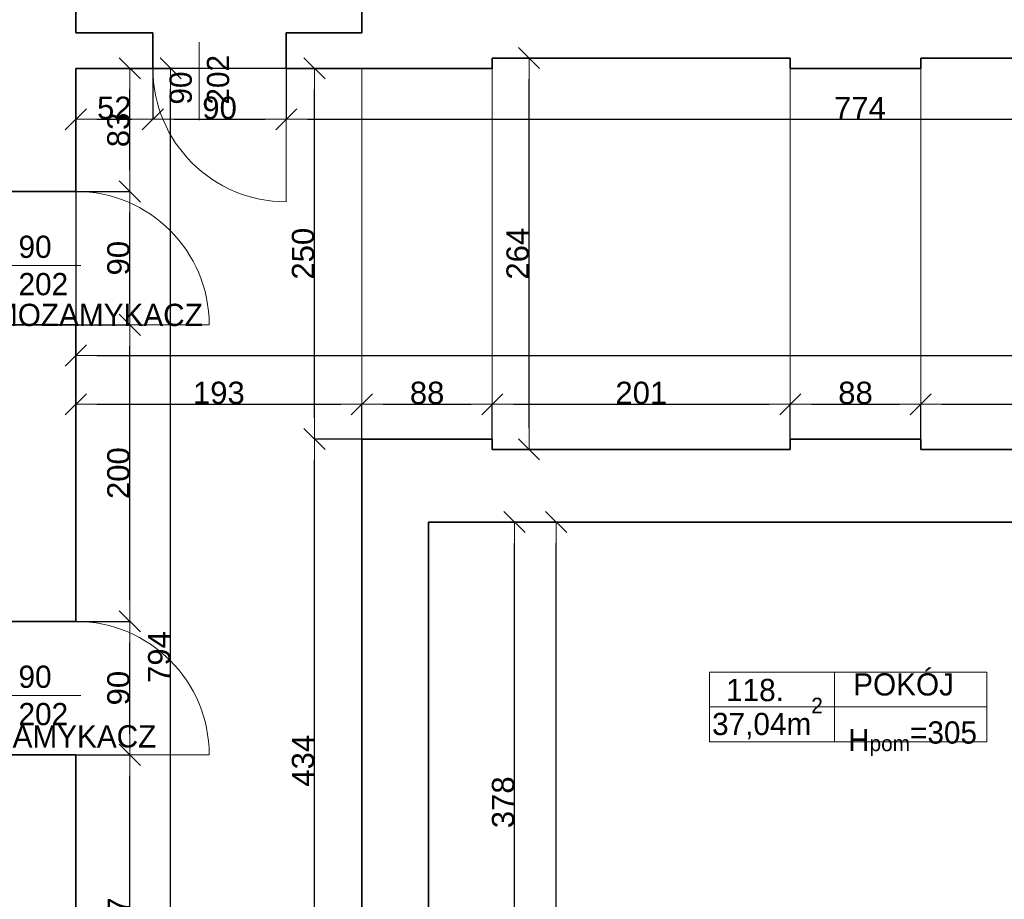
# Model space of a CAD drawing. Header units: metres. Extents: x 7506757 to 756746378, y 5735207 to 582114514.
# Tile 145 of 256: x 7688476 to 7695119, y 5860765 to 5866698. Entities that reach past the tile are written whole.
import ezdxf

# ---------------------------------------------------------------- set-up
doc = ezdxf.new("R2010")
doc.units = ezdxf.units.M
doc.header["$MEASUREMENT"] = 0
doc.header["$PDMODE"] = 2
doc.layers.get('0').update_dxf_attribs({"color": 250, "linetype": 'CONTINUOUS', "lineweight": 100, "plot": 0})
doc.layers.get('Defpoints').update_dxf_attribs({"linetype": 'CONTINUOUS'})
for name, color, linetype, lineweight in [('2D - Ogolne46', 7, 'CONTINUOUS', 18), ('7 - linia widok1', 7, 'CONTINUOUS', 13), ('M_OCIANA6', 5, 'CONTINUOUS', 35), ('M_OPISY141', 7, 'CONTINUOUS', 0), ('m_umeblowanie1', 7, 'CONTINUOUS', 13), ('opis1', 7, 'CONTINUOUS', 13), ('WYMIARY', 8, 'CONTINUOUS', 13)]:
    doc.layers.add(name, color=color, linetype=linetype, lineweight=lineweight)
doc.layers.add('PWYMIAR', color=7, linetype='CONTINUOUS')
doc.styles.add('GENERATED_STYLE_1', font='arial.ttf')
doc.styles.add('GENERATED_STYLE_2', font='txt')
doc.dimstyles.new('GENERATED_STYLE__1', dxfattribs={"dimtxt": 150, "dimasz": 142.5, "dimexe": 0.18, "dimexo": 0, "dimgap": 0.09, "dimtad": 1, "dimdec": 0, "dimlfac": 0.1, "dimzin": 0, "dimdsep": 46, "dimtxsty": 'GENERATED_STYLE_1', "dimblk": 'ARROWHEAD_6', "dimblk1": 'ARROWHEAD_6', "dimblk2": 'ARROWHEAD_6', "dimcen": 0.09, "dimclrd": 251, "dimclre": 251, "dimclrt": 7, "dimazin": 0, "dimtfac": 1, "dimtdec": 4, "dimtmove": 0, "dimatfit": 3, "dimfxl": 0, "dimtolj": 1, "dimtzin": 0, "dimarcsym": 0})
doc.dimstyles.new('GENERATED_STYLE__2', dxfattribs={"dimtxt": 150, "dimasz": 142.5, "dimexe": 0.18, "dimexo": 0, "dimgap": 0.09, "dimtad": 1, "dimtih": 1, "dimtoh": 1, "dimdec": 0, "dimlfac": 0.1, "dimzin": 0, "dimdsep": 46, "dimtxsty": 'GENERATED_STYLE_1', "dimblk": 'ARROWHEAD_6', "dimblk1": 'ARROWHEAD_6', "dimblk2": 'ARROWHEAD_6', "dimcen": 0.09, "dimclrd": 251, "dimclre": 251, "dimclrt": 7, "dimazin": 0, "dimtfac": 1, "dimtdec": 4, "dimtmove": 0, "dimatfit": 3, "dimfxl": 0, "dimtolj": 1, "dimtzin": 0, "dimarcsym": 0})
doc.dimstyles.new('GENERATED_STYLE__3', dxfattribs={"dimtxt": 150, "dimasz": 142.5, "dimexe": 0.18, "dimexo": 0, "dimgap": 0.09, "dimtad": 1, "dimdec": 0, "dimlfac": 0.1, "dimzin": 0, "dimdsep": 46, "dimtxsty": 'GENERATED_STYLE_1', "dimblk": 'ARROWHEAD_6', "dimblk1": 'ARROWHEAD_6', "dimblk2": 'ARROWHEAD_6', "dimcen": 0.09, "dimclrd": 251, "dimclre": 251, "dimclrt": 7, "dimazin": 0, "dimtfac": 1, "dimtdec": 4, "dimtmove": 2, "dimatfit": 3, "dimfxl": 0, "dimtolj": 1, "dimtzin": 0, "dimarcsym": 0})
doc.dimstyles.new('GENERATED_STYLE__4', dxfattribs={"dimtxt": 150, "dimasz": 142.5, "dimexe": 0.18, "dimexo": 0, "dimgap": 0.09, "dimtad": 1, "dimtih": 1, "dimtoh": 1, "dimdec": 0, "dimlfac": 0.1, "dimzin": 0, "dimdsep": 46, "dimtxsty": 'GENERATED_STYLE_1', "dimblk": 'ARROWHEAD_6', "dimblk1": 'ARROWHEAD_6', "dimblk2": 'ARROWHEAD_6', "dimcen": 0.09, "dimclrd": 251, "dimclre": 251, "dimclrt": 7, "dimazin": 0, "dimtfac": 1, "dimtdec": 4, "dimtmove": 2, "dimatfit": 3, "dimfxl": 0, "dimtolj": 1, "dimtzin": 0, "dimarcsym": 0})

# ---------------------------------------------------------------- blocks, each defined once
blk = doc.blocks.new('ARROWHEAD_6')
at = {"color": 0, "linetype": 'Continuous', "lineweight": 0}
for p, q in [((-0.5, -0.5), (0.5, 0.5)), ((0, 0), (-1, 0))]:
    blk.add_line(p, q, dxfattribs=at)
blk = doc.blocks.new('*D6187')
at = {"layer": 'Defpoints', "color": 0, "linetype": 'Continuous', "transparency": 16777216}
for p in [(7688854.6, 5866369.1), (7690784.6, 5864103.4), (7690784.6, 5863869.1)]:
    blk.add_point(p, dxfattribs=at)
at = {"layer": 'PWYMIAR', "color": 251, "linetype": 'Continuous', "lineweight": -2, "transparency": 16777216}
for p, q in [((7688854.6, 5866369.1), (7688854.6, 5864103.2)), ((7688997.1, 5864103.4), (7690642.1, 5864103.4)), ((7690784.6, 5863869.1), (7690784.6, 5864103.5))]:
    blk.add_line(p, q, dxfattribs=at)
at = {"layer": 'PWYMIAR', "color": 251, "linetype": 'Continuous', "lineweight": -2, "transparency": 16777216, "xscale": 142.5, "yscale": 142.5, "zscale": 142.5, "rotation": 180}
blk.add_blockref('ARROWHEAD_6', (7688854.6, 5864103.4), dxfattribs=at)
at = {"layer": 'PWYMIAR', "color": 251, "linetype": 'Continuous', "lineweight": -2, "transparency": 16777216, "xscale": 142.5, "yscale": 142.5, "zscale": 142.5}
blk.add_blockref('ARROWHEAD_6', (7690784.6, 5864103.4), dxfattribs=at)
at = {"layer": 'PWYMIAR', "color": 7, "linetype": 'Continuous', "lineweight": 13, "transparency": 16777216, "insert": (7689819.6, 5864180.1), "char_height": 150, "attachment_point": 5, "style": 'GENERATED_STYLE_1'}
blk.add_mtext('\\A1;193', dxfattribs=at)
blk = doc.blocks.new('*D6188')
at = {"layer": 'Defpoints', "color": 0, "linetype": 'Continuous', "transparency": 16777216}
for p in [(7691664.6, 5864103.4), (7690784.6, 5863869.1), (7691664.6, 5863869.1)]:
    blk.add_point(p, dxfattribs=at)
at = {"layer": 'PWYMIAR', "color": 251, "linetype": 'Continuous', "lineweight": -2, "transparency": 16777216}
for p, q in [((7690784.6, 5863869.1), (7690784.6, 5864103.5)), ((7690927.1, 5864103.4), (7691522.1, 5864103.4)), ((7691664.6, 5863869.1), (7691664.6, 5864103.5))]:
    blk.add_line(p, q, dxfattribs=at)
at = {"layer": 'PWYMIAR', "color": 251, "linetype": 'Continuous', "lineweight": -2, "transparency": 16777216, "xscale": 142.5, "yscale": 142.5, "zscale": 142.5, "rotation": 180}
blk.add_blockref('ARROWHEAD_6', (7690784.6, 5864103.4), dxfattribs=at)
at = {"layer": 'PWYMIAR', "color": 251, "linetype": 'Continuous', "lineweight": -2, "transparency": 16777216, "xscale": 142.5, "yscale": 142.5, "zscale": 142.5}
blk.add_blockref('ARROWHEAD_6', (7691664.6, 5864103.4), dxfattribs=at)
at = {"layer": 'PWYMIAR', "color": 7, "linetype": 'Continuous', "lineweight": 13, "transparency": 16777216, "insert": (7691224.6, 5864180), "char_height": 150, "attachment_point": 5, "style": 'GENERATED_STYLE_1'}
blk.add_mtext('\\A1;88', dxfattribs=at)
blk = doc.blocks.new('*D6189')
at = {"layer": 'Defpoints', "color": 0, "linetype": 'Continuous', "transparency": 16777216}
for p in [(7693674.6, 5864103.4), (7691664.6, 5863869.1), (7693674.6, 5863869.1)]:
    blk.add_point(p, dxfattribs=at)
at = {"layer": 'PWYMIAR', "color": 251, "linetype": 'Continuous', "lineweight": -2, "transparency": 16777216}
for p, q in [((7691664.6, 5863869.1), (7691664.6, 5864103.5)), ((7691807.1, 5864103.4), (7693532.1, 5864103.4)), ((7693674.6, 5863869.1), (7693674.6, 5864103.5))]:
    blk.add_line(p, q, dxfattribs=at)
at = {"layer": 'PWYMIAR', "color": 251, "linetype": 'Continuous', "lineweight": -2, "transparency": 16777216, "xscale": 142.5, "yscale": 142.5, "zscale": 142.5, "rotation": 180}
blk.add_blockref('ARROWHEAD_6', (7691664.6, 5864103.4), dxfattribs=at)
at = {"layer": 'PWYMIAR', "color": 251, "linetype": 'Continuous', "lineweight": -2, "transparency": 16777216, "xscale": 142.5, "yscale": 142.5, "zscale": 142.5}
blk.add_blockref('ARROWHEAD_6', (7693674.6, 5864103.4), dxfattribs=at)
at = {"layer": 'PWYMIAR', "color": 7, "linetype": 'Continuous', "lineweight": 13, "transparency": 16777216, "insert": (7692669.6, 5864180), "char_height": 150, "attachment_point": 5, "style": 'GENERATED_STYLE_1'}
blk.add_mtext('\\A1;201', dxfattribs=at)
blk = doc.blocks.new('*D6190')
at = {"layer": 'Defpoints', "color": 0, "linetype": 'Continuous', "transparency": 16777216}
for p in [(7694554.6, 5864103.4), (7693674.6, 5863869.1), (7694554.6, 5863869.1)]:
    blk.add_point(p, dxfattribs=at)
at = {"layer": 'PWYMIAR', "color": 251, "linetype": 'Continuous', "lineweight": -2, "transparency": 16777216}
for p, q in [((7693674.6, 5863869.1), (7693674.6, 5864103.5)), ((7693817.1, 5864103.4), (7694412.1, 5864103.4)), ((7694554.6, 5863869.1), (7694554.6, 5864103.5))]:
    blk.add_line(p, q, dxfattribs=at)
at = {"layer": 'PWYMIAR', "color": 251, "linetype": 'Continuous', "lineweight": -2, "transparency": 16777216, "xscale": 142.5, "yscale": 142.5, "zscale": 142.5, "rotation": 180}
blk.add_blockref('ARROWHEAD_6', (7693674.6, 5864103.4), dxfattribs=at)
at = {"layer": 'PWYMIAR', "color": 251, "linetype": 'Continuous', "lineweight": -2, "transparency": 16777216, "xscale": 142.5, "yscale": 142.5, "zscale": 142.5}
blk.add_blockref('ARROWHEAD_6', (7694554.6, 5864103.4), dxfattribs=at)
at = {"layer": 'PWYMIAR', "color": 7, "linetype": 'Continuous', "lineweight": 13, "transparency": 16777216, "insert": (7694114.6, 5864180), "char_height": 150, "attachment_point": 5, "style": 'GENERATED_STYLE_1'}
blk.add_mtext('\\A1;88', dxfattribs=at)
blk = doc.blocks.new('*D6191')
at = {"layer": 'Defpoints', "color": 0, "linetype": 'Continuous', "transparency": 16777216}
for p in [(7696534.6, 5864103.4), (7694554.6, 5863869.1), (7696534.6, 5863869.1)]:
    blk.add_point(p, dxfattribs=at)
at = {"layer": 'PWYMIAR', "color": 251, "linetype": 'Continuous', "lineweight": -2, "transparency": 16777216}
for p, q in [((7694554.6, 5863869.1), (7694554.6, 5864103.5)), ((7694697.1, 5864103.4), (7696392.1, 5864103.4)), ((7696534.6, 5863869.1), (7696534.6, 5864103.5))]:
    blk.add_line(p, q, dxfattribs=at)
at = {"layer": 'PWYMIAR', "color": 251, "linetype": 'Continuous', "lineweight": -2, "transparency": 16777216, "xscale": 142.5, "yscale": 142.5, "zscale": 142.5, "rotation": 180}
blk.add_blockref('ARROWHEAD_6', (7694554.6, 5864103.4), dxfattribs=at)
at = {"layer": 'PWYMIAR', "color": 251, "linetype": 'Continuous', "lineweight": -2, "transparency": 16777216, "xscale": 142.5, "yscale": 142.5, "zscale": 142.5}
blk.add_blockref('ARROWHEAD_6', (7696534.6, 5864103.4), dxfattribs=at)
at = {"layer": 'PWYMIAR', "color": 7, "linetype": 'Continuous', "lineweight": 13, "transparency": 16777216, "insert": (7695544.6, 5864180), "char_height": 150, "attachment_point": 5, "style": 'GENERATED_STYLE_1'}
blk.add_mtext('\\A1;198', dxfattribs=at)
blk = doc.blocks.new('*D6219')
at = {"layer": 'Defpoints', "color": 0, "linetype": 'Continuous', "transparency": 16777216}
for p in [(7690465, 5863869.1), (7690784.6, 5863869.1), (7690784.6, 5859529.1)]:
    blk.add_point(p, dxfattribs=at)
at = {"layer": 'PWYMIAR', "color": 251, "linetype": 'Continuous', "lineweight": -2, "transparency": 16777216}
for p, q in [((7690784.6, 5863869.1), (7690464.8, 5863869.1)), ((7690465, 5859671.6), (7690465, 5863726.6)), ((7690784.6, 5859529.1), (7690464.8, 5859529.1))]:
    blk.add_line(p, q, dxfattribs=at)
at = {"layer": 'PWYMIAR', "color": 251, "linetype": 'Continuous', "lineweight": -2, "transparency": 16777216, "xscale": 142.5, "yscale": 142.5, "zscale": 142.5}
for p, rotation in [((7690465, 5863869.1), 90), ((7690465, 5859529.1), 270)]:
    blk.add_blockref('ARROWHEAD_6', p, dxfattribs=dict(at, rotation=rotation))
at = {"layer": 'PWYMIAR', "color": 7, "linetype": 'Continuous', "lineweight": 13, "transparency": 16777216, "insert": (7690388.3, 5861699.1), "char_height": 150, "attachment_point": 5, "rotation": 90, "style": 'GENERATED_STYLE_1'}
blk.add_mtext('\\A1;434', dxfattribs=at)
blk = doc.blocks.new('*D6220')
at = {"layer": 'Defpoints', "color": 0, "linetype": 'Continuous', "transparency": 16777216}
for p in [(7690465, 5866369.1), (7690784.6, 5866369.1), (7690784.6, 5863869.1)]:
    blk.add_point(p, dxfattribs=at)
at = {"layer": 'PWYMIAR', "color": 251, "linetype": 'Continuous', "lineweight": -2, "transparency": 16777216}
for p, q in [((7690784.6, 5866369.1), (7690464.8, 5866369.1)), ((7690465, 5864011.6), (7690465, 5866226.6)), ((7690784.6, 5863869.1), (7690464.8, 5863869.1))]:
    blk.add_line(p, q, dxfattribs=at)
at = {"layer": 'PWYMIAR', "color": 251, "linetype": 'Continuous', "lineweight": -2, "transparency": 16777216, "xscale": 142.5, "yscale": 142.5, "zscale": 142.5}
for p, rotation in [((7690465, 5866369.1), 90), ((7690465, 5863869.1), 270)]:
    blk.add_blockref('ARROWHEAD_6', p, dxfattribs=dict(at, rotation=rotation))
at = {"layer": 'PWYMIAR', "color": 7, "linetype": 'Continuous', "lineweight": 13, "transparency": 16777216, "insert": (7690388.3, 5865119.1), "char_height": 150, "attachment_point": 5, "rotation": 90, "style": 'GENERATED_STYLE_1'}
blk.add_mtext('\\A1;250', dxfattribs=at)
blk = doc.blocks.new('*D6223')
at = {"layer": 'Defpoints', "color": 0, "linetype": 'Continuous', "transparency": 16777216}
for p in [(7688854.6, 5861739.1), (7689219.4, 5861739.1), (7688897, 5859468.1)]:
    blk.add_point(p, dxfattribs=at)
at = {"layer": 'PWYMIAR', "color": 251, "linetype": 'Continuous', "lineweight": -2, "transparency": 16777216}
for p, q in [((7688854.6, 5861739.1), (7689219.6, 5861739.1)), ((7689219.4, 5859610.6), (7689219.4, 5861596.6)), ((7688897, 5859468.1), (7689219.6, 5859468.1))]:
    blk.add_line(p, q, dxfattribs=at)
at = {"layer": 'PWYMIAR', "color": 251, "linetype": 'Continuous', "lineweight": -2, "transparency": 16777216, "xscale": 142.5, "yscale": 142.5, "zscale": 142.5}
for p, rotation in [((7689219.4, 5861739.1), 90), ((7689219.4, 5859468.1), 270)]:
    blk.add_blockref('ARROWHEAD_6', p, dxfattribs=dict(at, rotation=rotation))
at = {"layer": 'PWYMIAR', "color": 7, "linetype": 'Continuous', "lineweight": 13, "transparency": 16777216, "insert": (7689144, 5860603.6), "char_height": 150, "attachment_point": 5, "rotation": 90, "style": 'GENERATED_STYLE_1'}
blk.add_mtext('\\A1;227', dxfattribs=at)
blk = doc.blocks.new('*D6224')
at = {"layer": 'Defpoints', "color": 0, "linetype": 'Continuous', "transparency": 16777216}
for p in [(7688854.6, 5862639.1), (7689219.4, 5862639.1), (7688854.6, 5861739.1)]:
    blk.add_point(p, dxfattribs=at)
at = {"layer": 'PWYMIAR', "color": 251, "linetype": 'Continuous', "lineweight": -2, "transparency": 16777216}
for p, q in [((7688854.6, 5862639.1), (7689219.6, 5862639.1)), ((7689219.4, 5861881.6), (7689219.4, 5862496.6)), ((7688854.6, 5861739.1), (7689219.6, 5861739.1))]:
    blk.add_line(p, q, dxfattribs=at)
at = {"layer": 'PWYMIAR', "color": 251, "linetype": 'Continuous', "lineweight": -2, "transparency": 16777216, "xscale": 142.5, "yscale": 142.5, "zscale": 142.5}
for p, rotation in [((7689219.4, 5862639.1), 90), ((7689219.4, 5861739.1), 270)]:
    blk.add_blockref('ARROWHEAD_6', p, dxfattribs=dict(at, rotation=rotation))
at = {"layer": 'PWYMIAR', "color": 7, "linetype": 'Continuous', "lineweight": 13, "transparency": 16777216, "insert": (7689142.7, 5862189.1), "char_height": 150, "attachment_point": 5, "rotation": 90, "style": 'GENERATED_STYLE_1'}
blk.add_mtext('\\A1;90', dxfattribs=at)
blk = doc.blocks.new('*D6225')
at = {"layer": 'Defpoints', "color": 0, "linetype": 'Continuous', "transparency": 16777216}
for p in [(7688854.6, 5864639.1), (7689219.4, 5864639.1), (7688854.6, 5862639.1)]:
    blk.add_point(p, dxfattribs=at)
at = {"layer": 'PWYMIAR', "color": 251, "linetype": 'Continuous', "lineweight": -2, "transparency": 16777216}
for p, q in [((7688854.6, 5864639.1), (7689219.6, 5864639.1)), ((7689219.4, 5862781.6), (7689219.4, 5864496.6)), ((7688854.6, 5862639.1), (7689219.6, 5862639.1))]:
    blk.add_line(p, q, dxfattribs=at)
at = {"layer": 'PWYMIAR', "color": 251, "linetype": 'Continuous', "lineweight": -2, "transparency": 16777216, "xscale": 142.5, "yscale": 142.5, "zscale": 142.5}
for p, rotation in [((7689219.4, 5864639.1), 90), ((7689219.4, 5862639.1), 270)]:
    blk.add_blockref('ARROWHEAD_6', p, dxfattribs=dict(at, rotation=rotation))
at = {"layer": 'PWYMIAR', "color": 7, "linetype": 'Continuous', "lineweight": 13, "transparency": 16777216, "insert": (7689142.7, 5863639.1), "char_height": 150, "attachment_point": 5, "rotation": 90, "style": 'GENERATED_STYLE_1'}
blk.add_mtext('\\A1;200', dxfattribs=at)
blk = doc.blocks.new('*D6226')
at = {"layer": 'Defpoints', "color": 0, "linetype": 'Continuous', "transparency": 16777216}
for p in [(7688797.6, 5865539.1), (7689219.4, 5865539.1), (7688854.6, 5864639.1)]:
    blk.add_point(p, dxfattribs=at)
at = {"layer": 'PWYMIAR', "color": 251, "linetype": 'Continuous', "lineweight": -2, "transparency": 16777216}
for p, q in [((7688797.6, 5865539.1), (7689219.6, 5865539.1)), ((7689219.4, 5864781.6), (7689219.4, 5865396.6)), ((7688854.6, 5864639.1), (7689219.6, 5864639.1))]:
    blk.add_line(p, q, dxfattribs=at)
at = {"layer": 'PWYMIAR', "color": 251, "linetype": 'Continuous', "lineweight": -2, "transparency": 16777216, "xscale": 142.5, "yscale": 142.5, "zscale": 142.5}
for p, rotation in [((7689219.4, 5865539.1), 90), ((7689219.4, 5864639.1), 270)]:
    blk.add_blockref('ARROWHEAD_6', p, dxfattribs=dict(at, rotation=rotation))
at = {"layer": 'PWYMIAR', "color": 7, "linetype": 'Continuous', "lineweight": 13, "transparency": 16777216, "insert": (7689142.7, 5865089.1), "char_height": 150, "attachment_point": 5, "rotation": 90, "style": 'GENERATED_STYLE_1'}
blk.add_mtext('\\A1;90', dxfattribs=at)
blk = doc.blocks.new('*D6227')
at = {"layer": 'Defpoints', "color": 0, "linetype": 'Continuous', "transparency": 16777216}
for p in [(7689219.4, 5866369.1), (7690784.6, 5866369.1), (7688797.6, 5865539.1)]:
    blk.add_point(p, dxfattribs=at)
at = {"layer": 'PWYMIAR', "color": 251, "linetype": 'Continuous', "lineweight": -2, "transparency": 16777216}
for p, q in [((7690784.6, 5866369.1), (7689219.2, 5866369.1)), ((7689219.4, 5865681.6), (7689219.4, 5866226.6)), ((7688797.6, 5865539.1), (7689219.6, 5865539.1))]:
    blk.add_line(p, q, dxfattribs=at)
at = {"layer": 'PWYMIAR', "color": 251, "linetype": 'Continuous', "lineweight": -2, "transparency": 16777216, "xscale": 142.5, "yscale": 142.5, "zscale": 142.5}
for p, rotation in [((7689219.4, 5866369.1), 90), ((7689219.4, 5865539.1), 270)]:
    blk.add_blockref('ARROWHEAD_6', p, dxfattribs=dict(at, rotation=rotation))
at = {"layer": 'PWYMIAR', "color": 7, "linetype": 'Continuous', "lineweight": 13, "transparency": 16777216, "insert": (7689142.7, 5865954.1), "char_height": 150, "attachment_point": 5, "rotation": 90, "style": 'GENERATED_STYLE_1'}
blk.add_mtext('\\A1;83', dxfattribs=at)
blk = doc.blocks.new('*D6272')
at = {"layer": 'Defpoints', "color": 0, "linetype": 'Continuous', "transparency": 16777216}
for p in [(7688854.6, 5866369.1), (7708184.6, 5866369.1), (7708184.6, 5864433)]:
    blk.add_point(p, dxfattribs=at)
at = {"layer": 'PWYMIAR', "color": 251, "linetype": 'Continuous', "lineweight": -2, "transparency": 16777216}
for p, q in [((7688854.6, 5866369.1), (7688854.6, 5864432.8)), ((7708184.6, 5866369.1), (7708184.6, 5864432.8)), ((7688997.1, 5864433), (7708042.1, 5864433))]:
    blk.add_line(p, q, dxfattribs=at)
at = {"layer": 'PWYMIAR', "color": 251, "linetype": 'Continuous', "lineweight": -2, "transparency": 16777216, "xscale": 142.5, "yscale": 142.5, "zscale": 142.5, "rotation": 180}
blk.add_blockref('ARROWHEAD_6', (7688854.6, 5864433), dxfattribs=at)
at = {"layer": 'PWYMIAR', "color": 251, "linetype": 'Continuous', "lineweight": -2, "transparency": 16777216, "xscale": 142.5, "yscale": 142.5, "zscale": 142.5}
blk.add_blockref('ARROWHEAD_6', (7708184.6, 5864433), dxfattribs=at)
at = {"layer": 'PWYMIAR', "color": 7, "linetype": 'Continuous', "lineweight": 13, "transparency": 16777216, "insert": (7698519.6, 5864509.8), "char_height": 150, "attachment_point": 5, "style": 'GENERATED_STYLE_1'}
blk.add_mtext('\\A1;1933', dxfattribs=at)
blk = doc.blocks.new('*D6278')
at = {"layer": 'Defpoints', "color": 0, "linetype": 'Continuous', "transparency": 16777216}
for p in [(7688854.6, 5866369.1), (7689494.5, 5866369.1), (7688854.6, 5858429.1)]:
    blk.add_point(p, dxfattribs=at)
at = {"layer": 'PWYMIAR', "color": 251, "linetype": 'Continuous', "lineweight": -2, "transparency": 16777216}
for p, q in [((7688854.6, 5866369.1), (7689494.7, 5866369.1)), ((7689494.5, 5858571.6), (7689494.5, 5866226.6)), ((7688854.6, 5858429.1), (7689494.7, 5858429.1))]:
    blk.add_line(p, q, dxfattribs=at)
at = {"layer": 'PWYMIAR', "color": 251, "linetype": 'Continuous', "lineweight": -2, "transparency": 16777216, "xscale": 142.5, "yscale": 142.5, "zscale": 142.5}
for p, rotation in [((7689494.5, 5866369.1), 90), ((7689494.5, 5858429.1), 270)]:
    blk.add_blockref('ARROWHEAD_6', p, dxfattribs=dict(at, rotation=rotation))
at = {"layer": 'PWYMIAR', "color": 7, "linetype": 'Continuous', "lineweight": 13, "transparency": 16777216, "insert": (7689417.9, 5862399.1), "char_height": 150, "attachment_point": 5, "rotation": 90, "style": 'GENERATED_STYLE_1'}
blk.add_mtext('\\A1;794', dxfattribs=at)
blk = doc.blocks.new('*D6279')
at = {"layer": 'Defpoints', "color": 0, "linetype": 'Continuous', "transparency": 16777216}
for p in [(7688854.6, 5866369.1), (7689374.6, 5866369.1), (7689374.6, 5866025.7)]:
    blk.add_point(p, dxfattribs=at)
at = {"layer": 'PWYMIAR', "color": 251, "linetype": 'Continuous', "lineweight": -2, "transparency": 16777216}
for p, q in [((7688854.6, 5866369.1), (7688854.6, 5866025.6)), ((7689374.6, 5866369.1), (7689374.6, 5866025.6)), ((7688997.1, 5866025.7), (7689232.1, 5866025.7))]:
    blk.add_line(p, q, dxfattribs=at)
at = {"layer": 'PWYMIAR', "color": 251, "linetype": 'Continuous', "lineweight": -2, "transparency": 16777216, "xscale": 142.5, "yscale": 142.5, "zscale": 142.5, "rotation": 180}
blk.add_blockref('ARROWHEAD_6', (7688854.6, 5866025.7), dxfattribs=at)
at = {"layer": 'PWYMIAR', "color": 251, "linetype": 'Continuous', "lineweight": -2, "transparency": 16777216, "xscale": 142.5, "yscale": 142.5, "zscale": 142.5}
blk.add_blockref('ARROWHEAD_6', (7689374.6, 5866025.7), dxfattribs=at)
at = {"layer": 'PWYMIAR', "color": 7, "linetype": 'Continuous', "lineweight": 13, "transparency": 16777216, "insert": (7689114.6, 5866102.4), "char_height": 150, "attachment_point": 5, "style": 'GENERATED_STYLE_1'}
blk.add_mtext('\\A1;52', dxfattribs=at)
blk = doc.blocks.new('*D6280')
at = {"layer": 'Defpoints', "color": 0, "linetype": 'Continuous', "transparency": 16777216}
for p in [(7689374.6, 5866369.1), (7690274.6, 5866369.1), (7690274.6, 5866025.7)]:
    blk.add_point(p, dxfattribs=at)
at = {"layer": 'PWYMIAR', "color": 251, "linetype": 'Continuous', "lineweight": -2, "transparency": 16777216}
for p, q in [((7689374.6, 5866369.1), (7689374.6, 5866025.6)), ((7690274.6, 5866369.1), (7690274.6, 5866025.6)), ((7689517.1, 5866025.7), (7690132.1, 5866025.7))]:
    blk.add_line(p, q, dxfattribs=at)
at = {"layer": 'PWYMIAR', "color": 251, "linetype": 'Continuous', "lineweight": -2, "transparency": 16777216, "xscale": 142.5, "yscale": 142.5, "zscale": 142.5, "rotation": 180}
blk.add_blockref('ARROWHEAD_6', (7689374.6, 5866025.7), dxfattribs=at)
at = {"layer": 'PWYMIAR', "color": 251, "linetype": 'Continuous', "lineweight": -2, "transparency": 16777216, "xscale": 142.5, "yscale": 142.5, "zscale": 142.5}
blk.add_blockref('ARROWHEAD_6', (7690274.6, 5866025.7), dxfattribs=at)
at = {"layer": 'PWYMIAR', "color": 7, "linetype": 'Continuous', "lineweight": 13, "transparency": 16777216, "insert": (7689824.6, 5866102.4), "char_height": 150, "attachment_point": 5, "style": 'GENERATED_STYLE_1'}
blk.add_mtext('\\A1;90', dxfattribs=at)
blk = doc.blocks.new('*D6281')
at = {"layer": 'Defpoints', "color": 0, "linetype": 'Continuous', "transparency": 16777216}
for p in [(7698014.6, 5866439.1), (7690274.6, 5866369.1), (7698014.6, 5866025.7)]:
    blk.add_point(p, dxfattribs=at)
at = {"layer": 'PWYMIAR', "color": 251, "linetype": 'Continuous', "lineweight": -2, "transparency": 16777216}
for p, q in [((7698014.6, 5866439.1), (7698014.6, 5866025.6)), ((7690274.6, 5866369.1), (7690274.6, 5866025.6)), ((7690417.1, 5866025.7), (7697872.1, 5866025.7))]:
    blk.add_line(p, q, dxfattribs=at)
at = {"layer": 'PWYMIAR', "color": 251, "linetype": 'Continuous', "lineweight": -2, "transparency": 16777216, "xscale": 142.5, "yscale": 142.5, "zscale": 142.5, "rotation": 180}
blk.add_blockref('ARROWHEAD_6', (7690274.6, 5866025.7), dxfattribs=at)
at = {"layer": 'PWYMIAR', "color": 251, "linetype": 'Continuous', "lineweight": -2, "transparency": 16777216, "xscale": 142.5, "yscale": 142.5, "zscale": 142.5}
blk.add_blockref('ARROWHEAD_6', (7698014.6, 5866025.7), dxfattribs=at)
at = {"layer": 'PWYMIAR', "color": 7, "linetype": 'Continuous', "lineweight": 13, "transparency": 16777216, "insert": (7694144.6, 5866100.8), "char_height": 150, "attachment_point": 5, "style": 'GENERATED_STYLE_1'}
blk.add_mtext('\\A1;774', dxfattribs=at)
blk = doc.blocks.new('*D6317')
at = {"layer": 'Defpoints', "color": 0, "linetype": 'Continuous', "transparency": 16777216}
for p in [(7691234.6, 5863309.1), (7691814.6, 5863309.1), (7691234.6, 5859529.1)]:
    blk.add_point(p, dxfattribs=at)
at = {"layer": 'PWYMIAR', "color": 251, "linetype": 'Continuous', "lineweight": -2, "transparency": 16777216}
for p, q in [((7691234.6, 5863309.1), (7691814.8, 5863309.1)), ((7691814.6, 5859671.6), (7691814.6, 5863166.6)), ((7691234.6, 5859529.1), (7691814.8, 5859529.1))]:
    blk.add_line(p, q, dxfattribs=at)
at = {"layer": 'PWYMIAR', "color": 251, "linetype": 'Continuous', "lineweight": -2, "transparency": 16777216, "xscale": 142.5, "yscale": 142.5, "zscale": 142.5}
for p, rotation in [((7691814.6, 5863309.1), 90), ((7691814.6, 5859529.1), 270)]:
    blk.add_blockref('ARROWHEAD_6', p, dxfattribs=dict(at, rotation=rotation))
at = {"layer": 'PWYMIAR', "color": 7, "linetype": 'Continuous', "lineweight": 13, "transparency": 16777216, "insert": (7691737.9, 5861419.1), "char_height": 150, "attachment_point": 5, "rotation": 90, "style": 'GENERATED_STYLE_1'}
blk.add_mtext('\\A1;378', dxfattribs=at)
blk = doc.blocks.new('*D6318')
at = {"layer": 'Defpoints', "color": 0, "linetype": 'Continuous', "transparency": 16777216}
for p in [(7691234.6, 5863309.1), (7692095.7, 5863309.1), (7691234.6, 5856359.1)]:
    blk.add_point(p, dxfattribs=at)
at = {"layer": 'PWYMIAR', "color": 251, "linetype": 'Continuous', "lineweight": -2, "transparency": 16777216}
for p, q in [((7691234.6, 5863309.1), (7692095.8, 5863309.1)), ((7692095.7, 5856501.6), (7692095.7, 5863166.6)), ((7691234.6, 5856359.1), (7692095.8, 5856359.1))]:
    blk.add_line(p, q, dxfattribs=at)
at = {"layer": 'PWYMIAR', "color": 251, "linetype": 'Continuous', "lineweight": -2, "transparency": 16777216, "xscale": 142.5, "yscale": 142.5, "zscale": 142.5}
for p, rotation in [((7692095.7, 5863309.1), 90), ((7692095.7, 5856359.1), 270)]:
    blk.add_blockref('ARROWHEAD_6', p, dxfattribs=dict(at, rotation=rotation))
at = {"layer": 'PWYMIAR', "color": 7, "linetype": 'Continuous', "lineweight": 13, "transparency": 16777216, "insert": (7692019, 5859834.1), "char_height": 150, "attachment_point": 5, "rotation": 90, "style": 'GENERATED_STYLE_1'}
blk.add_mtext('\\A1;695', dxfattribs=at)
blk = doc.blocks.new('*D6320')
at = {"layer": 'Defpoints', "color": 0, "linetype": 'Continuous', "transparency": 16777216}
for p in [(7691664.6, 5866439.1), (7691912.5, 5866439.1), (7691664.6, 5863799.1)]:
    blk.add_point(p, dxfattribs=at)
at = {"layer": 'PWYMIAR', "color": 251, "linetype": 'Continuous', "lineweight": -2, "transparency": 16777216}
for p, q in [((7691664.6, 5866439.1), (7691912.6, 5866439.1)), ((7691912.5, 5863941.6), (7691912.5, 5866296.6)), ((7691664.6, 5863799.1), (7691912.6, 5863799.1))]:
    blk.add_line(p, q, dxfattribs=at)
at = {"layer": 'PWYMIAR', "color": 251, "linetype": 'Continuous', "lineweight": -2, "transparency": 16777216, "xscale": 142.5, "yscale": 142.5, "zscale": 142.5}
for p, rotation in [((7691912.5, 5866439.1), 90), ((7691912.5, 5863799.1), 270)]:
    blk.add_blockref('ARROWHEAD_6', p, dxfattribs=dict(at, rotation=rotation))
at = {"layer": 'PWYMIAR', "color": 7, "linetype": 'Continuous', "lineweight": 13, "transparency": 16777216, "insert": (7691835.8, 5865119.1), "char_height": 150, "attachment_point": 5, "rotation": 90, "style": 'GENERATED_STYLE_1'}
blk.add_mtext('\\A1;264', dxfattribs=at)

msp = doc.modelspace()

# ---------------------------------------------------------------- linework, layer by layer
at = {"layer": '7 - linia widok1', "linetype": 'Continuous'}
for p, q in [((7689688, 5866545.1), (7689688, 5866020.6)), ((7688888.2, 5865040.2), (7688363.7, 5865040.2)), ((7688888.2, 5862140.2), (7688363.7, 5862140.2))]:
    msp.add_line(p, q, dxfattribs=at)
at = {"layer": 'M_OCIANA6', "linetype": 'Continuous'}
for p, q in [((7688854.6, 5866609.1), (7688854.6, 5869959.1)), ((7690784.6, 5866609.1), (7690784.6, 5869959.1)), ((7688854.6, 5866609.1), (7689374.6, 5866609.1)), ((7689374.6, 5866369.1), (7689374.6, 5866609.1)), ((7690274.6, 5866369.1), (7690274.6, 5866609.1)), ((7690274.6, 5866609.1), (7690784.6, 5866609.1)), ((7691664.6, 5866369.1), (7691664.6, 5866439.1)), ((7691664.6, 5866439.1), (7693674.6, 5866439.1)), ((7693674.6, 5866369.1), (7693674.6, 5866439.1)), ((7694554.6, 5866369.1), (7694554.6, 5866439.1)), ((7694554.6, 5866439.1), (7696574.6, 5866439.1)), ((7688854.6, 5865539.1), (7688854.6, 5866369.1)), ((7689374.6, 5866369.1), (7688854.6, 5866369.1)), ((7690274.6, 5866369.1), (7691664.6, 5866369.1)), ((7694554.6, 5866369.1), (7693674.6, 5866369.1)), ((7688404.6, 5865539.1), (7688854.6, 5865539.1)), ((7688404.6, 5864639.1), (7688854.6, 5864639.1)), ((7688854.6, 5862639.1), (7688854.6, 5864639.1)), ((7690784.6, 5863869.1), (7691664.6, 5863869.1)), ((7690784.6, 5859529.1), (7690784.6, 5863869.1)), ((7691664.6, 5863869.1), (7691664.6, 5863799.1)), ((7693674.6, 5863869.1), (7693674.6, 5863799.1)), ((7694554.6, 5863869.1), (7693674.6, 5863869.1)), ((7694554.6, 5863869.1), (7694554.6, 5863799.1)), ((7691664.6, 5863799.1), (7693674.6, 5863799.1)), ((7694554.6, 5863799.1), (7696534.6, 5863799.1)), ((7696564.6, 5863309.1), (7691234.6, 5863309.1)), ((7691234.6, 5859529.1), (7691234.6, 5863309.1)), ((7688404.6, 5862639.1), (7688854.6, 5862639.1)), ((7688404.6, 5861739.1), (7688854.6, 5861739.1)), ((7688854.6, 5859469.1), (7688854.6, 5861739.1))]:
    msp.add_line(p, q, dxfattribs=at)
at = {"layer": 'M_OPISY141', "linetype": 'Continuous'}
for p, q in [((7693129, 5862297.7), (7695000.1, 5862297.7)), ((7693129, 5861826.6), (7693129, 5862297.7)), ((7693973.6, 5862297.7), (7693973.6, 5861826.6)), ((7695000.1, 5861826.6), (7695000.1, 5862297.7)), ((7695000.1, 5861826.6), (7693129, 5861826.6))]:
    msp.add_line(p, q, dxfattribs=at)
at = {"layer": 'm_umeblowanie1', "linetype": 'Continuous'}
for p, q in [((7690274.6, 5866369.1), (7690274.6, 5865469.1)), ((7688854.6, 5864639.1), (7689754.6, 5864639.1)), ((7693129, 5862062.1), (7695000.1, 5862062.1)), ((7688854.6, 5861739.1), (7689754.6, 5861739.1))]:
    msp.add_line(p, q, dxfattribs=at)
at = {"layer": 'm_umeblowanie1'}
for p, q in [((7690784.6, 5866369.1), (7690784.6, 5863869.1)), ((7691664.6, 5866368.6), (7691664.6, 5863869.1)), ((7693674.6, 5866369.1), (7693674.6, 5863869.1)), ((7694554.6, 5866369.1), (7694554.6, 5863869.1))]:
    msp.add_line(p, q, dxfattribs=at)
at = {"layer": 'm_umeblowanie1', "linetype": 'Continuous'}
for centre, start, end in [((7690274.6, 5866369.1), 180, 270), ((7688854.6, 5864639.1), 0, 90), ((7688854.6, 5861739.1), 0, 90)]:
    msp.add_arc(centre, 900, start, end, dxfattribs=at)

# ---------------------------------------------------------------- texts
at = {"layer": '2D - Ogolne46', "linetype": 'Continuous', "insert": (7693147.2, 5861844.5), "char_height": 150, "attachment_point": 7, "style": 'GENERATED_STYLE_2'}
msp.add_mtext('{37,04m\\A1{\\H0.7x;\\S2^  ;}}', dxfattribs=at)
at = {"layer": 'opis1', "linetype": 'Continuous', "insert": (7689487.2, 5866125.1), "char_height": 150, "width": 563.056, "attachment_point": 1, "rotation": 90, "line_spacing_factor": 1.007581, "style": 'GENERATED_STYLE_2'}
msp.add_mtext('{90\\P202}', dxfattribs=at)
at = {"layer": 'opis1', "linetype": 'Continuous', "char_height": 150, "width": 563.056, "attachment_point": 1, "line_spacing_factor": 1.007581, "style": 'GENERATED_STYLE_2'}
for insert in [(7688468.2, 5865241), (7688468.2, 5862341)]:
    msp.add_mtext('{90\\P202}', dxfattribs=dict(at, insert=insert))
at = {"layer": 'opis1', "linetype": 'Continuous', "char_height": 150, "attachment_point": 1, "style": 'GENERATED_STYLE_2'}
for s, insert in [('{POKÓJ}', (7694099.2, 5862289.4)), ('{118.}', (7693241.5, 5862251.4)), ('{H\\A1{\\H0.7x;\\S ^ pom;}=305}', (7694064.6, 5862015.9))]:
    msp.add_mtext(s, dxfattribs=dict(at, insert=insert))
at = {"layer": 'WYMIARY', "color": 11, "linetype": 'ByBlock', "lineweight": 18, "true_color": 0xf57f8e, "char_height": 150, "attachment_point": 1, "style": 'GENERATED_STYLE_2'}
for insert in [(7688028.6, 5864781.6), (7687715, 5861938.6)]:
    msp.add_mtext('SAMOZAMYKACZ', dxfattribs=dict(at, insert=insert))

# ---------------------------------------------------------------- dimensions: what is measured, and where the dimension line sits
at = {"layer": 'PWYMIAR', "color": 251, "linetype": 'Continuous', "lineweight": 13}
for base, p1, p2, dimstyle, picture, middle in [((7691912.5, 5866439.1), (7691664.6, 5863799.1), (7691664.6, 5866439.1), 'GENERATED_STYLE__1', '*D6320', (7691835.8, 5865119.1)), ((7689219.4, 5866369.1), (7688797.6, 5865539.1), (7690784.6, 5866369.1), 'GENERATED_STYLE__1', '*D6227', (7689142.7, 5865954.1)), ((7689494.5, 5866369.1), (7688854.6, 5858429.1), (7688854.6, 5866369.1), 'GENERATED_STYLE__3', '*D6278', (7689417.9, 5862399.1)), ((7690465, 5866369.1), (7690784.6, 5863869.1), (7690784.6, 5866369.1), 'GENERATED_STYLE__1', '*D6220', (7690388.3, 5865119.1)), ((7689219.4, 5865539.1), (7688854.6, 5864639.1), (7688797.6, 5865539.1), 'GENERATED_STYLE__1', '*D6226', (7689142.7, 5865089.1)), ((7689219.4, 5864639.1), (7688854.6, 5862639.1), (7688854.6, 5864639.1), 'GENERATED_STYLE__1', '*D6225', (7689142.7, 5863639.1)), ((7690465, 5863869.1), (7690784.6, 5859529.1), (7690784.6, 5863869.1), 'GENERATED_STYLE__1', '*D6219', (7690388.3, 5861699.1)), ((7691814.6, 5863309.1), (7691234.6, 5859529.1), (7691234.6, 5863309.1), 'GENERATED_STYLE__1', '*D6317', (7691737.9, 5861419.1)), ((7692095.7, 5863309.1), (7691234.6, 5856359.1), (7691234.6, 5863309.1), 'GENERATED_STYLE__1', '*D6318', (7692019, 5859834.1)), ((7689219.4, 5862639.1), (7688854.6, 5861739.1), (7688854.6, 5862639.1), 'GENERATED_STYLE__1', '*D6224', (7689142.7, 5862189.1)), ((7689219.4, 5861739.1), (7688897, 5859468.1), (7688854.6, 5861739.1), 'GENERATED_STYLE__1', '*D6223', (7689144, 5860603.6))]:
    dim = msp.add_linear_dim(base=base, p1=p1, p2=p2, angle=90, dimstyle=dimstyle, dxfattribs=at)
    dim.commit()
    dim.dimension.update_dxf_attribs({"geometry": picture, "text_midpoint": middle})
for base, p1, p2, dimstyle, picture, middle in [((7698014.6, 5866025.7), (7690274.6, 5866369.1), (7698014.6, 5866439.1), 'GENERATED_STYLE__2', '*D6281', (7694144.6, 5866100.8)), ((7690784.6, 5864103.4), (7688854.6, 5866369.1), (7690784.6, 5863869.1), 'GENERATED_STYLE__2', '*D6187', (7689819.6, 5864180.1)), ((7708184.6, 5864433), (7688854.6, 5866369.1), (7708184.6, 5866369.1), 'GENERATED_STYLE__2', '*D6272', (7698519.6, 5864509.8)), ((7689374.6, 5866025.7), (7688854.6, 5866369.1), (7689374.6, 5866369.1), 'GENERATED_STYLE__2', '*D6279', (7689114.6, 5866102.4)), ((7690274.6, 5866025.7), (7689374.6, 5866369.1), (7690274.6, 5866369.1), 'GENERATED_STYLE__4', '*D6280', (7689824.6, 5866102.4)), ((7691664.6, 5864103.4), (7690784.6, 5863869.1), (7691664.6, 5863869.1), 'GENERATED_STYLE__2', '*D6188', (7691224.6, 5864180)), ((7693674.6, 5864103.4), (7691664.6, 5863869.1), (7693674.6, 5863869.1), 'GENERATED_STYLE__2', '*D6189', (7692669.6, 5864180)), ((7694554.6, 5864103.4), (7693674.6, 5863869.1), (7694554.6, 5863869.1), 'GENERATED_STYLE__2', '*D6190', (7694114.6, 5864180)), ((7696534.6, 5864103.4), (7694554.6, 5863869.1), (7696534.6, 5863869.1), 'GENERATED_STYLE__2', '*D6191', (7695544.6, 5864180))]:
    dim = msp.add_linear_dim(base=base, p1=p1, p2=p2, dimstyle=dimstyle, dxfattribs=at)
    dim.commit()
    dim.dimension.update_dxf_attribs({"geometry": picture, "text_midpoint": middle})

doc.saveas('drawing.dxf')
